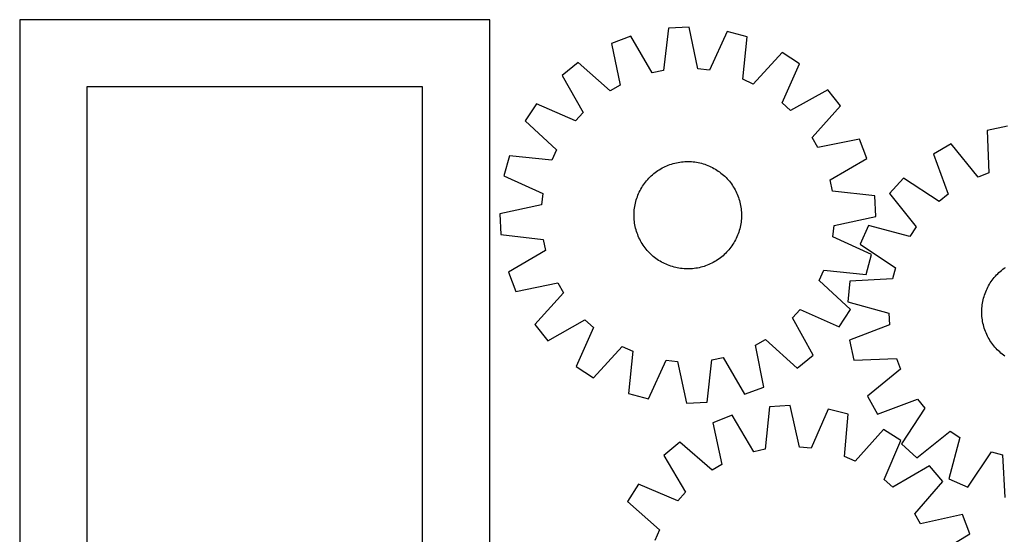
# Model space of a CAD drawing. Header units: millimetres. Extents: x 7 to 1493, y 7 to 2993.
# Tile 5 of 15: x 7 to 740, y 901 to 1284. Entities that reach past the tile are written whole.
import ezdxf

# ---------------------------------------------------------------- set-up
doc = ezdxf.new("R2010")
doc.units = ezdxf.units.MM
doc.layers.add('CUT', color=7, linetype='CONTINUOUS', true_color=0x000000)

msp = doc.modelspace()

# ---------------------------------------------------------------- linework, layer by layer
at = {"layer": 'CUT'}
for p, q in [((6.523128, 1284.254151), (6.523128, 834.254151)), ((356.523128, 1284.254151), (6.523128, 1284.254151)), ((356.523128, 834.254151), (356.523128, 1284.254151)), ((489.57593, 1277.84698), (485.943413, 1246.291005)), ((504.944268, 1278.585041), (489.57593, 1277.84698)), ((511.584029, 1247.52239), (504.944268, 1278.585041)), ((461.63505, 1272.035521), (447.246965, 1266.584506)), ((477.548726, 1244.544983), (461.63505, 1272.035521)), ((533.313463, 1275.47786), (520.107402, 1246.588854)), ((548.157694, 1271.43072), (533.313463, 1275.47786)), ((544.873596, 1239.836584), (548.157694, 1271.43072)), ((447.246965, 1266.584506), (453.543569, 1235.45048)), ((574.178231, 1259.709053), (552.691327, 1236.314872)), ((587.045299, 1251.272874), (574.178231, 1259.709053)), ((422.469449, 1252.423273), (410.470024, 1242.792887)), ((446.099298, 1231.195814), (422.469449, 1252.423273)), ((520.107402, 1246.588854), (511.584029, 1247.52239)), ((574.158811, 1222.239907), (587.045299, 1251.272874)), ((410.470024, 1242.792887), (426.079393, 1215.128427)), ((485.943413, 1246.291005), (477.548726, 1244.544983)), ((552.691327, 1236.314872), (544.873596, 1239.836584)), ((56.523128, 1234.254151), (56.523128, 884.254151)), ((306.523128, 1234.254151), (56.523128, 1234.254151)), ((306.523128, 884.254151), (306.523128, 1234.254151)), ((453.543569, 1235.45048), (446.099298, 1231.195814)), ((608.170105, 1232.084117), (580.505645, 1216.474748)), ((617.800492, 1220.084692), (608.170105, 1232.084117)), ((391.281267, 1221.66808), (382.845089, 1208.801012)), ((420.314234, 1208.781592), (391.281267, 1221.66808)), ((580.505645, 1216.474748), (574.158811, 1222.239907)), ((596.573033, 1196.454844), (617.800492, 1220.084692)), ((426.079393, 1215.128427), (420.314234, 1208.781592)), ((382.845089, 1208.801012), (406.239269, 1187.314108)), ((741.948005, 1204.927929), (726.884393, 1201.794537)), ((600.827699, 1189.010572), (596.573033, 1196.454844)), ((631.961724, 1195.307176), (600.827699, 1189.010572)), ((637.41274, 1180.919091), (631.961724, 1195.307176)), ((726.884393, 1201.794537), (728.233631, 1170.058842)), ((700.196812, 1191.683213), (686.838738, 1184.048268)), ((720.215491, 1167.020949), (700.196812, 1191.683213)), ((371.123421, 1182.780476), (367.076281, 1167.936244)), ((402.717557, 1179.496377), (371.123421, 1182.780476)), ((406.239269, 1187.314108), (402.717557, 1179.496377)), ((609.922202, 1165.005415), (637.41274, 1180.919091)), ((686.838738, 1184.048268), (697.928809, 1154.282767)), ((482.769203, 1172.510568), (483.845181, 1173.159627)), ((483.845181, 1173.159627), (484.941016, 1173.774569)), ((484.941016, 1173.774569), (486.055626, 1174.354786)), ((486.055626, 1174.354786), (487.187911, 1174.899705)), ((487.187911, 1174.899705), (488.336753, 1175.408791)), ((488.336753, 1175.408791), (489.50102, 1175.881538)), ((489.50102, 1175.881538), (490.679561, 1176.317482)), ((490.679561, 1176.317482), (491.871214, 1176.716193)), ((491.871214, 1176.716193), (493.074803, 1177.077275)), ((493.074803, 1177.077275), (494.28914, 1177.400374)), ((494.28914, 1177.400374), (495.513026, 1177.68517)), ((495.513026, 1177.68517), (496.745254, 1177.931382)), ((496.745254, 1177.931382), (497.984608, 1178.138768)), ((497.984608, 1178.138768), (499.229865, 1178.307122)), ((499.229865, 1178.307122), (500.479795, 1178.436279)), ((500.479795, 1178.436279), (501.733165, 1178.526111)), ((501.733165, 1178.526111), (502.988739, 1178.576529)), ((502.988739, 1178.576529), (504.245276, 1178.587484)), ((504.245276, 1178.587484), (505.501538, 1178.558965)), ((505.501538, 1178.558965), (506.756284, 1178.490999)), ((506.756284, 1178.490999), (508.008276, 1178.383655)), ((508.008276, 1178.383655), (509.256279, 1178.237037)), ((509.256279, 1178.237037), (510.49906, 1178.051291)), ((510.49906, 1178.051291), (511.735393, 1177.8266)), ((511.735393, 1177.8266), (512.964059, 1177.563186)), ((512.964059, 1177.563186), (514.183845, 1177.261308)), ((514.183845, 1177.261308), (515.393546, 1176.921265)), ((515.393546, 1176.921265), (516.59197, 1176.543392)), ((516.59197, 1176.543392), (517.777933, 1176.128063)), ((517.777933, 1176.128063), (518.950265, 1175.675686)), ((518.950265, 1175.675686), (520.107808, 1175.186708)), ((520.107808, 1175.186708), (521.249422, 1174.661613)), ((521.249422, 1174.661613), (522.373979, 1174.100917)), ((522.373979, 1174.100917), (523.480368, 1173.505175)), ((523.480368, 1173.505175), (524.5675, 1172.874975)), ((367.076281, 1167.936244), (395.965287, 1154.730183)), ((474.146871, 1165.250018), (474.999044, 1166.173494)), ((474.999044, 1166.173494), (475.879804, 1167.069746)), ((475.879804, 1167.069746), (476.788282, 1167.937891)), ((476.788282, 1167.937891), (477.72358, 1168.777071)), ((477.72358, 1168.777071), (478.684776, 1169.586459)), ((478.684776, 1169.586459), (479.670921, 1170.365256)), ((479.670921, 1170.365256), (480.681042, 1171.112693)), ((480.681042, 1171.112693), (481.714143, 1171.828032)), ((481.714143, 1171.828032), (482.769203, 1172.510568)), ((524.5675, 1172.874975), (525.634299, 1172.210938)), ((525.634299, 1172.210938), (526.679715, 1171.513719)), ((526.679715, 1171.513719), (527.702714, 1170.784008)), ((527.702714, 1170.784008), (528.702288, 1170.022523)), ((528.702288, 1170.022523), (529.677449, 1169.230016)), ((529.677449, 1169.230016), (530.627237, 1168.40727)), ((530.627237, 1168.40727), (531.550712, 1167.555097)), ((531.550712, 1167.555097), (532.446965, 1166.674337)), ((532.446965, 1166.674337), (533.31511, 1165.765859)), ((533.31511, 1165.765859), (534.15429, 1164.830561)), ((664.581911, 1166.184912), (654.236955, 1154.795775)), ((691.241864, 1148.915817), (664.581911, 1166.184912)), ((728.233631, 1170.058842), (720.215491, 1167.020949)), ((469.048966, 1158.10315), (469.679166, 1159.190281)), ((469.679166, 1159.190281), (470.343203, 1160.257081)), ((470.343203, 1160.257081), (471.040422, 1161.302496)), ((471.040422, 1161.302496), (471.770133, 1162.325495)), ((471.770133, 1162.325495), (472.531618, 1163.325069)), ((472.531618, 1163.325069), (473.324125, 1164.300231)), ((473.324125, 1164.300231), (474.146871, 1165.250018)), ((534.15429, 1164.830561), (534.963678, 1163.869365)), ((534.963678, 1163.869365), (535.742475, 1162.88322)), ((535.742475, 1162.88322), (536.489912, 1161.873099)), ((536.489912, 1161.873099), (537.205251, 1160.839998)), ((537.205251, 1160.839998), (537.887787, 1159.784938)), ((537.887787, 1159.784938), (538.536846, 1158.70896)), ((538.536846, 1158.70896), (539.151787, 1157.613125)), ((611.668224, 1156.610728), (609.922202, 1165.005415)), ((395.965287, 1154.730183), (395.031752, 1146.206811)), ((465.632876, 1150.016328), (466.010749, 1151.214751)), ((466.010749, 1151.214751), (466.426078, 1152.400714)), ((466.426078, 1152.400714), (466.878455, 1153.573046)), ((466.878455, 1153.573046), (467.367433, 1154.73059)), ((467.367433, 1154.73059), (467.892528, 1155.872203)), ((467.892528, 1155.872203), (468.453224, 1156.99676)), ((468.453224, 1156.99676), (469.048966, 1158.10315)), ((539.151787, 1157.613125), (539.732004, 1156.498515)), ((539.732004, 1156.498515), (540.276924, 1155.36623)), ((540.276924, 1155.36623), (540.786009, 1154.217388)), ((540.786009, 1154.217388), (541.258757, 1153.053121)), ((541.258757, 1153.053121), (541.694701, 1151.87458)), ((541.694701, 1151.87458), (542.093411, 1150.682927)), ((643.224199, 1152.978211), (611.668224, 1156.610728)), ((643.96226, 1137.609873), (643.224199, 1152.978211)), ((654.236955, 1154.795775), (673.982285, 1129.914122)), ((697.928809, 1154.282767), (691.241864, 1148.915817)), ((395.031752, 1146.206811), (363.9691, 1139.567049)), ((464.170487, 1142.631057), (464.317104, 1143.87906)), ((464.317104, 1143.87906), (464.50285, 1145.121841)), ((464.50285, 1145.121841), (464.727541, 1146.358175)), ((464.727541, 1146.358175), (464.990955, 1147.586841)), ((464.990955, 1147.586841), (465.292833, 1148.806626)), ((465.292833, 1148.806626), (465.632876, 1150.016328)), ((542.093411, 1150.682927), (542.454494, 1149.479338)), ((542.454494, 1149.479338), (542.777593, 1148.265001)), ((542.777593, 1148.265001), (543.062389, 1147.041115)), ((543.062389, 1147.041115), (543.308601, 1145.808887)), ((543.308601, 1145.808887), (543.515987, 1144.569533)), ((543.515987, 1144.569533), (543.684341, 1143.324276)), ((363.9691, 1139.567049), (364.707161, 1124.198711)), ((463.966657, 1138.868058), (463.995177, 1140.124319)), ((463.977612, 1137.61152), (463.966657, 1138.868058)), ((464.02803, 1136.355947), (463.977612, 1137.61152)), ((463.995177, 1140.124319), (464.063142, 1141.379065)), ((464.063142, 1141.379065), (464.170487, 1142.631057)), ((543.684341, 1143.324276), (543.813498, 1142.074346)), ((543.813498, 1142.074346), (543.90333, 1140.820976)), ((543.936183, 1137.052603), (543.868218, 1135.797857)), ((543.90333, 1140.820976), (543.953748, 1139.565402)), ((543.964703, 1138.308865), (543.936183, 1137.052603)), ((543.953748, 1139.565402), (543.964703, 1138.308865)), ((612.899608, 1130.970112), (643.96226, 1137.609873)), ((464.117862, 1135.102576), (464.02803, 1136.355947)), ((464.247019, 1133.852646), (464.117862, 1135.102576)), ((464.415373, 1132.60739), (464.247019, 1133.852646)), ((464.622759, 1131.368036), (464.415373, 1132.60739)), ((464.868971, 1130.135808), (464.622759, 1131.368036)), ((465.153767, 1128.911921), (464.868971, 1130.135808)), ((542.940405, 1129.590082), (542.638527, 1128.370296)), ((543.203819, 1130.818748), (542.940405, 1129.590082)), ((543.42851, 1132.055081), (543.203819, 1130.818748)), ((543.614256, 1133.297863), (543.42851, 1132.055081)), ((543.760873, 1134.545865), (543.614256, 1133.297863)), ((543.868218, 1135.797857), (543.760873, 1134.545865)), ((611.966072, 1122.446739), (612.899608, 1130.970112)), ((638.589535, 1130.928977), (632.270334, 1116.900497)), ((669.281102, 1122.74347), (638.589535, 1130.928977)), ((673.982285, 1129.914122), (669.281102, 1122.74347)), ((364.707161, 1124.198711), (396.263136, 1120.566195)), ((465.476866, 1127.697584), (465.153767, 1128.911921)), ((465.837949, 1126.493995), (465.476866, 1127.697584)), ((466.236659, 1125.302342), (465.837949, 1126.493995)), ((466.672603, 1124.123801), (466.236659, 1125.302342)), ((467.145351, 1122.959535), (466.672603, 1124.123801)), ((467.654436, 1121.810692), (467.145351, 1122.959535)), ((468.199355, 1120.678407), (467.654436, 1121.810692)), ((540.563927, 1122.446333), (540.038831, 1121.304719)), ((541.052904, 1123.603877), (540.563927, 1122.446333)), ((541.505281, 1124.776208), (541.052904, 1123.603877)), ((541.920611, 1125.962171), (541.505281, 1124.776208)), ((542.298484, 1127.160595), (541.920611, 1125.962171)), ((542.638527, 1128.370296), (542.298484, 1127.160595)), ((640.855079, 1109.240678), (611.966072, 1122.446739)), ((396.263136, 1120.566195), (398.009158, 1112.171507)), ((468.779572, 1119.563797), (468.199355, 1120.678407)), ((469.394514, 1118.467962), (468.779572, 1119.563797)), ((470.043573, 1117.391984), (469.394514, 1118.467962)), ((470.726109, 1116.336924), (470.043573, 1117.391984)), ((471.441448, 1115.303824), (470.726109, 1116.336924)), ((472.188885, 1114.293703), (471.441448, 1115.303824)), ((536.161226, 1114.851427), (535.399742, 1113.851853)), ((536.890938, 1115.874426), (536.161226, 1114.851427)), ((537.588157, 1116.919842), (536.890938, 1115.874426)), ((538.252194, 1117.986642), (537.588157, 1116.919842)), ((538.882394, 1119.073773), (538.252194, 1117.986642)), ((539.478136, 1120.180163), (538.882394, 1119.073773)), ((540.038831, 1121.304719), (539.478136, 1120.180163)), ((632.270334, 1116.900497), (658.738113, 1099.338281)), ((398.009158, 1112.171507), (370.51862, 1096.257831)), ((472.967682, 1113.307557), (472.188885, 1114.293703)), ((473.77707, 1112.346361), (472.967682, 1113.307557)), ((474.61625, 1111.411063), (473.77707, 1112.346361)), ((475.484395, 1110.502585), (474.61625, 1111.411063)), ((476.380647, 1109.621825), (475.484395, 1110.502585)), ((477.304123, 1108.769652), (476.380647, 1109.621825)), ((478.25391, 1107.946906), (477.304123, 1108.769652)), ((479.229072, 1107.154399), (478.25391, 1107.946906)), ((480.228646, 1106.392915), (479.229072, 1107.154399)), ((529.246584, 1107.590463), (528.260439, 1106.811666)), ((530.20778, 1108.399851), (529.246584, 1107.590463)), ((531.143078, 1109.239031), (530.20778, 1108.399851)), ((532.051556, 1110.107176), (531.143078, 1109.239031)), ((532.932316, 1111.003429), (532.051556, 1110.107176)), ((533.784489, 1111.926904), (532.932316, 1111.003429)), ((534.607235, 1112.876692), (533.784489, 1111.926904)), ((535.399742, 1113.851853), (534.607235, 1112.876692)), ((636.807939, 1094.396447), (640.855079, 1109.240678)), ((481.251645, 1105.663203), (480.228646, 1106.392915)), ((482.297061, 1104.965985), (481.251645, 1105.663203)), ((483.36386, 1104.301947), (482.297061, 1104.965985)), ((484.450991, 1103.671747), (483.36386, 1104.301947)), ((485.557381, 1103.076005), (484.450991, 1103.671747)), ((486.681938, 1102.51531), (485.557381, 1103.076005)), ((487.823551, 1101.990214), (486.681938, 1102.51531)), ((488.981095, 1101.501237), (487.823551, 1101.990214)), ((490.153427, 1101.04886), (488.981095, 1101.501237)), ((491.33939, 1100.63353), (490.153427, 1101.04886)), ((492.537814, 1100.255657), (491.33939, 1100.63353)), ((493.747515, 1099.915614), (492.537814, 1100.255657)), ((494.9673, 1099.613736), (493.747515, 1099.915614)), ((513.64222, 1099.776548), (512.418333, 1099.491752)), ((514.856557, 1100.099647), (513.64222, 1099.776548)), ((516.060146, 1100.46073), (514.856557, 1100.099647)), ((517.251799, 1100.85944), (516.060146, 1100.46073)), ((518.43034, 1101.295384), (517.251799, 1100.85944)), ((519.594606, 1101.768132), (518.43034, 1101.295384)), ((520.743449, 1102.277217), (519.594606, 1101.768132)), ((521.875734, 1102.822137), (520.743449, 1102.277217)), ((522.990344, 1103.402354), (521.875734, 1102.822137)), ((524.086179, 1104.017295), (522.990344, 1103.402354)), ((525.162157, 1104.666354), (524.086179, 1104.017295)), ((526.217217, 1105.34889), (525.162157, 1104.666354)), ((527.250317, 1106.064229), (526.217217, 1105.34889)), ((528.260439, 1106.811666), (527.250317, 1106.064229)), ((739.599088, 1099.026043), (740.632175, 1099.741401)), ((370.51862, 1096.257831), (375.969635, 1081.869747)), ((496.195966, 1099.350322), (494.9673, 1099.613736)), ((497.4323, 1099.125631), (496.195966, 1099.350322)), ((498.675081, 1098.939885), (497.4323, 1099.125631)), ((499.923084, 1098.793268), (498.675081, 1098.939885)), ((501.175076, 1098.685923), (499.923084, 1098.793268)), ((502.429822, 1098.617958), (501.175076, 1098.685923)), ((503.686083, 1098.589438), (502.429822, 1098.617958)), ((504.942621, 1098.600393), (503.686083, 1098.589438)), ((506.198195, 1098.650811), (504.942621, 1098.600393)), ((507.451565, 1098.740643), (506.198195, 1098.650811)), ((508.701495, 1098.8698), (507.451565, 1098.740643)), ((509.946751, 1099.038154), (508.701495, 1098.8698)), ((511.186105, 1099.24554), (509.946751, 1099.038154)), ((512.418333, 1099.491752), (511.186105, 1099.24554)), ((601.692091, 1089.862814), (605.213803, 1097.680545)), ((605.213803, 1097.680545), (636.807939, 1094.396447)), ((658.738113, 1099.338281), (656.482875, 1091.06584)), ((732.242297, 1092.213443), (733.065025, 1093.163246)), ((733.065025, 1093.163246), (733.917182, 1094.086737)), ((733.917182, 1094.086737), (734.797925, 1094.983006)), ((734.797925, 1094.983006), (735.706386, 1095.851168)), ((735.706386, 1095.851168), (736.641669, 1096.690366)), ((736.641669, 1096.690366), (737.60285, 1097.499772)), ((737.60285, 1097.499772), (738.588981, 1098.278587)), ((738.588981, 1098.278587), (739.599088, 1099.026043)), ((375.969635, 1081.869747), (407.103661, 1088.166351)), ((407.103661, 1088.166351), (411.358327, 1080.722079)), ((625.086271, 1068.37591), (601.692091, 1089.862814)), ((624.764, 1089.366504), (623.089122, 1074.071886)), ((656.482875, 1091.06584), (624.764, 1089.366504)), ((727.371532, 1084.909882), (727.967253, 1086.016283)), ((727.967253, 1086.016283), (728.597434, 1087.103426)), ((728.597434, 1087.103426), (729.261451, 1088.170238)), ((729.261451, 1088.170238), (729.95865, 1089.215666)), ((729.95865, 1089.215666), (730.688343, 1090.238679)), ((730.688343, 1090.238679), (731.449809, 1091.238267)), ((731.449809, 1091.238267), (732.242297, 1092.213443)), ((411.358327, 1080.722079), (390.130868, 1057.09223)), ((724.211293, 1076.719689), (724.551314, 1077.929397)), ((724.551314, 1077.929397), (724.929165, 1079.127828)), ((724.929165, 1079.127828), (725.344472, 1080.313798)), ((725.344472, 1080.313798), (725.796827, 1081.486138)), ((725.796827, 1081.486138), (726.285783, 1082.643691)), ((726.285783, 1082.643691), (726.810858, 1083.785315)), ((726.810858, 1083.785315), (727.371532, 1084.909882)), ((623.089122, 1074.071886), (653.688498, 1065.548219)), ((722.981741, 1069.292106), (723.089062, 1070.5441)), ((723.089062, 1070.5441), (723.235656, 1071.792105)), ((723.235656, 1071.792105), (723.421379, 1073.03489)), ((723.421379, 1073.03489), (723.646047, 1074.271227)), ((723.646047, 1074.271227), (723.909439, 1075.499898)), ((723.909439, 1075.499898), (724.211293, 1076.719689)), ((581.851967, 1062.048496), (587.617126, 1068.39533)), ((587.617126, 1068.39533), (616.650093, 1055.508842)), ((616.650093, 1055.508842), (625.086271, 1068.37591)), ((653.688498, 1065.548219), (654.099964, 1056.983754)), ((722.885303, 1066.781096), (722.913799, 1068.037358)), ((722.896281, 1065.524559), (722.885303, 1066.781096)), ((722.946722, 1064.268986), (722.896281, 1065.524559)), ((722.913799, 1068.037358), (722.981741, 1069.292106)), ((723.036577, 1063.015618), (722.946722, 1064.268986)), ((390.130868, 1057.09223), (399.761254, 1045.092805)), ((399.761254, 1045.092805), (427.425714, 1060.702174)), ((427.425714, 1060.702174), (433.772549, 1054.937015)), ((597.461336, 1034.384036), (581.851967, 1062.048496)), ((654.099964, 1056.983754), (624.458646, 1045.565918)), ((723.165758, 1061.76569), (723.036577, 1063.015618)), ((723.334135, 1060.520437), (723.165758, 1061.76569)), ((723.541544, 1059.281087), (723.334135, 1060.520437)), ((723.787779, 1058.048863), (723.541544, 1059.281087)), ((724.072598, 1056.824982), (723.787779, 1058.048863)), ((724.395719, 1055.610651), (724.072598, 1056.824982)), ((433.772549, 1054.937015), (420.886061, 1025.904048)), ((724.756824, 1054.407069), (724.395719, 1055.610651)), ((725.155557, 1053.215423), (724.756824, 1054.407069)), ((725.591523, 1052.03689), (725.155557, 1053.215423)), ((726.064292, 1050.872632), (725.591523, 1052.03689)), ((726.573399, 1049.723799), (726.064292, 1050.872632)), ((727.11834, 1048.591524), (726.573399, 1049.723799)), ((727.698577, 1047.476925), (727.11834, 1048.591524)), ((554.38779, 1041.726442), (561.832062, 1045.981108)), ((560.684395, 1010.592417), (554.38779, 1041.726442)), ((561.832062, 1045.981108), (585.461911, 1024.753649)), ((624.458646, 1045.565918), (627.592038, 1030.502306)), ((728.313539, 1046.381102), (727.698577, 1047.476925)), ((728.962618, 1045.305136), (728.313539, 1046.381102)), ((729.645173, 1044.250088), (728.962618, 1045.305136)), ((730.360532, 1043.217001), (729.645173, 1044.250088)), ((731.107988, 1042.206894), (730.360532, 1043.217001)), ((731.886803, 1041.220763), (731.107988, 1042.206894)), ((732.696209, 1040.259582), (731.886803, 1041.220763)), ((433.753129, 1017.46787), (455.240033, 1040.86205)), ((455.240033, 1040.86205), (463.057764, 1037.340338)), ((463.057764, 1037.340338), (459.773665, 1005.746202)), ((585.461911, 1024.753649), (597.461336, 1034.384036)), ((733.535407, 1039.3243), (732.696209, 1040.259582)), ((734.403568, 1038.415838), (733.535407, 1039.3243)), ((735.299837, 1037.535095), (734.403568, 1038.415838)), ((736.223329, 1036.682939), (735.299837, 1037.535095)), ((737.173131, 1035.86021), (736.223329, 1036.682939)), ((738.148308, 1035.067722), (737.173131, 1035.86021)), ((739.147896, 1034.306256), (738.148308, 1035.067722)), ((740.170909, 1033.576563), (739.147896, 1034.306256)), ((474.617897, 1001.699062), (487.823958, 1030.588069)), ((487.823958, 1030.588069), (496.34733, 1029.654533)), ((496.34733, 1029.654533), (502.987092, 998.591881)), ((518.35543, 999.329942), (521.987947, 1030.885918)), ((521.987947, 1030.885918), (530.382634, 1032.631939)), ((530.382634, 1032.631939), (546.29631, 1005.141401)), ((627.592038, 1030.502306), (659.327732, 1031.851545)), ((659.327732, 1031.851545), (662.365625, 1023.833404)), ((420.886061, 1025.904048), (433.753129, 1017.46787)), ((662.365625, 1023.833404), (637.703362, 1003.814726)), ((459.773665, 1005.746202), (474.617897, 1001.699062)), ((546.29631, 1005.141401), (560.684395, 1010.592417)), ((502.987092, 998.591881), (518.35543, 999.329942)), ((637.703362, 1003.814726), (645.338307, 990.456651)), ((645.338307, 990.456651), (675.103808, 1001.546722)), ((675.103808, 1001.546722), (680.470758, 994.859778)), ((564.786902, 995.883538), (561.636982, 964.275743)), ((580.142168, 996.85634), (564.786902, 995.883538)), ((587.255789, 965.89877), (580.142168, 996.85634)), ((608.555529, 994.183001), (595.792431, 965.095579)), ((623.459867, 990.363152), (608.555529, 994.183001)), ((620.658907, 958.722523), (623.459867, 990.363152)), ((680.470758, 994.859778), (663.201663, 968.199824)), ((536.938082, 989.645824), (522.634968, 983.975596)), ((522.634968, 983.975596), (529.406562, 952.941417)), ((553.269953, 962.401655), (536.938082, 989.645824)), ((649.656472, 979.040444), (628.529537, 955.320676)), ((662.650942, 970.801858), (649.656472, 979.040444)), ((674.590799, 957.854868), (699.472453, 977.600198)), ((699.472453, 977.600198), (706.643105, 972.899015)), ((498.076727, 969.437419), (486.225854, 959.624806)), ((522.028171, 948.5735), (498.076727, 969.437419)), ((650.209579, 941.575376), (662.650942, 970.801858)), ((663.201663, 968.199824), (674.590799, 957.854868)), ((706.643105, 972.899015), (698.457598, 942.207449)), ((561.636982, 964.275743), (553.269953, 962.401655)), ((595.792431, 965.095579), (587.255789, 965.89877)), ((712.486078, 935.888247), (730.048294, 962.356026)), ((730.048294, 962.356026), (738.320735, 960.100788)), ((486.225854, 959.624806), (502.256112, 932.202086)), ((628.529537, 955.320676), (620.658907, 958.722523)), ((738.320735, 960.100788), (740.020071, 928.381914)), ((529.406562, 952.941417), (522.028171, 948.5735)), ((684.066484, 951.938126), (656.643764, 935.907869)), ((693.879096, 940.087253), (684.066484, 951.938126)), ((656.643764, 935.907869), (650.209579, 941.575376)), ((673.015178, 916.13581), (693.879096, 940.087253)), ((698.457598, 942.207449), (712.486078, 935.888247)), ((467.362123, 938.209264), (459.123537, 925.214794)), ((496.588605, 925.767901), (467.362123, 938.209264)), ((502.256112, 932.202086), (496.588605, 925.767901)), ((459.123537, 925.214794), (482.843304, 904.087859)), ((677.383095, 908.757418), (673.015178, 916.13581)), ((708.417274, 915.529012), (677.383095, 908.757418)), ((714.087502, 901.225898), (708.417274, 915.529012)), ((482.843304, 904.087859), (479.441457, 896.21723)), ((686.843333, 884.894027), (714.087502, 901.225898))]:
    msp.add_line(p, q, dxfattribs=at)

doc.saveas('drawing.dxf')
